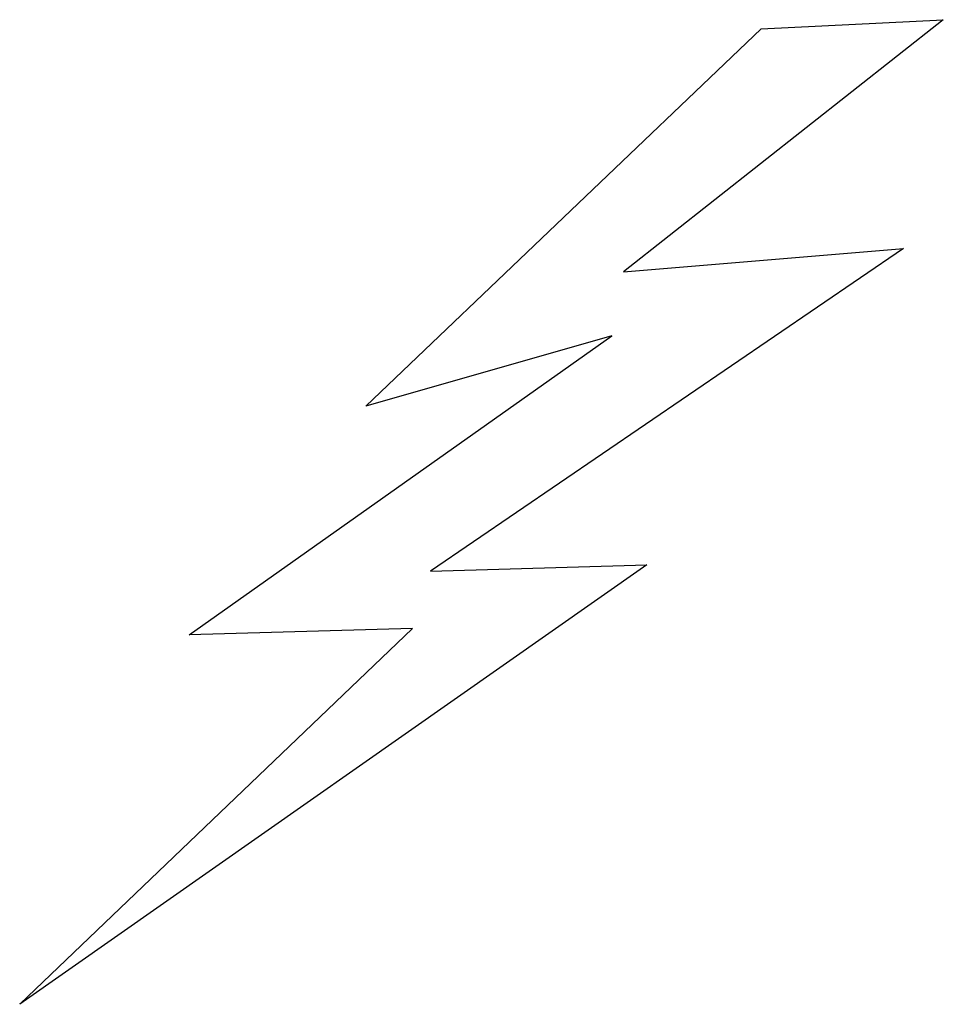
# Model space of a CAD drawing. Extents: x 0.04 to 2.05, y -0.27 to 1.87.
import ezdxf

# ---------------------------------------------------------------- set-up
doc = ezdxf.new("R2010")
doc.units = 0

msp = doc.modelspace()

# ---------------------------------------------------------------- linework, layer by layer
at = {"color": 0}
for p, q in [((2.046875, 1.867188, 0.5), (1.353516, 1.320313, 0.5)), ((1.652344, 1.847656, 0.5), (2.046875, 1.867188, 0.5)), ((0.794922, 1.029297, 0.5), (1.652344, 1.847656, 0.5)), ((1.960938, 1.371094, 0.5), (0.935547, 0.671875, 0.5)), ((1.353516, 1.320313, 0.5), (1.960938, 1.371094, 0.5)), ((0.412109, 0.533203, 0.5), (1.328125, 1.181641, 0.5)), ((1.328125, 1.181641, 0.5), (0.794922, 1.029297, 0.5)), ((1.404297, 0.685547, 0.5), (0.044922, -0.267578, 0.5)), ((0.935547, 0.671875, 0.5), (1.404297, 0.685547, 0.5)), ((0.044922, -0.267578, 0.5), (0.896484, 0.546875, 0.5)), ((0.896484, 0.546875, 0.5), (0.412109, 0.533203, 0.5))]:
    msp.add_line(p, q, dxfattribs=at)

doc.saveas('drawing.dxf')
